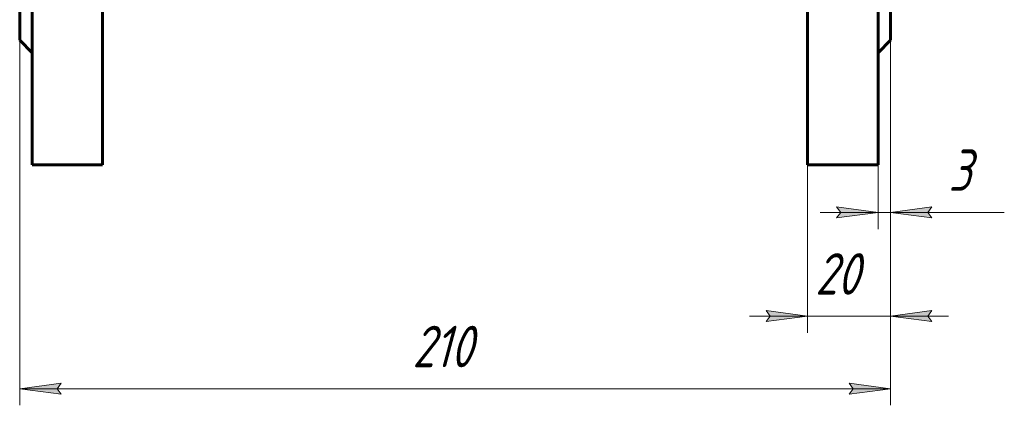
# Model space of a CAD drawing. Header units: millimetres. Extents: x 0 to 596, y 0 to 420.
# Tile 3 of 11: x 130 to 249, y 121 to 167. Entities that reach past the tile are written whole.
import ezdxf

# ---------------------------------------------------------------- set-up
doc = ezdxf.new("R2010")
doc.units = ezdxf.units.MM
doc.linetypes.add('K5LT_BASIC', pattern=[0])
doc.linetypes.add('K5LT_THIN', pattern=[0])
doc.layers.add('Системный слой', color=7, linetype='Continuous')
doc.layers.add('Системный слой (1)', color=251, linetype='Continuous', true_color=0x6c6c6c)
doc.styles.add('KDIMTEXTSTYLE', font='txt', dxfattribs={"width": 0.96, "oblique": 15, "height": 5})
doc.styles.add('KTEXTSTYLE', font='txt', dxfattribs={"width": 0.96, "height": 5})
doc.dimstyles.new('KDIMSTYLE (0.50)', dxfattribs={"dimtxt": 5, "dimasz": 1, "dimexe": 2, "dimexo": 0, "dimgap": 1, "dimtad": 1, "dimlfac": 2, "dimtxsty": 'KDIMTEXTSTYLE', "dimsah": 1, "dimcen": 0, "dimdle": 1, "dimadec": 0, "dimazin": 0, "dimtfac": 0.667, "dimtmove": 0, "dimatfit": 3, "dimfxl": 1, "dimtvp": 1, "dimtolj": 1, "dimtzin": 0, "dimarcsym": 0})

# ---------------------------------------------------------------- blocks, each defined once
blk = doc.blocks.new('D0')
at = {"layer": 'Системный слой (1)'}
for points in [[(134.53, 122.55), (135.03, 123.21), (130.03, 122.55), (135.03, 121.9)], [(235.03, 122.55), (230.03, 123.21), (230.53, 122.55), (230.03, 121.9)]]:
    blk.add_hatch(color=7, dxfattribs=at).paths.add_polyline_path(points)
at = {"layer": 'Системный слой (1)', "color": 7, "linetype": 'K5LT_THIN', "lineweight": 18, "true_color": 0xffffff}
for p, q in [((130.03, 164.55), (130.03, 120.55)), ((235.03, 164.55), (235.03, 120.55)), ((130.03, 122.55), (135.03, 123.21)), ((135.03, 121.9), (130.03, 122.55)), ((130.03, 122.55), (235.03, 122.55)), ((135.03, 123.21), (134.53, 122.55)), ((134.53, 122.55), (135.03, 121.9)), ((230.53, 122.55), (230.03, 123.21)), ((230.03, 123.21), (235.03, 122.55)), ((235.03, 122.55), (230.03, 121.9)), ((230.03, 121.9), (230.53, 122.55))]:
    blk.add_line(p, q, dxfattribs=at)
blk.add_wipeout([(177.38, 123.55), (177.38, 130.94), (187.26, 130.94), (187.26, 123.55)]).dxf.layer = 'Системный слой (1)'
at = {"layer": 'Системный слой (1)', "color": 7, "insert": (177.38, 130.14), "char_height": 5, "attachment_point": 1, "style": 'KTEXTSTYLE'}
blk.add_mtext('\\fArial|b0|c204|p34;\\H5.0;\\W1.000;\\Q15;\\fGOST Type AU|b0|i0|c204|p34;\\Q15;\\W0.960;210', dxfattribs=at)
blk = doc.blocks.new('KDIMARROW_01')
at = {"layer": 'Системный слой'}
blk.add_hatch(color=0, dxfattribs=at).paths.add_polyline_path([(-5, -0.66), (0, 0), (-5, 0.66), (-4.5, 0)])
at = {"layer": 'Системный слой', "color": 0, "linetype": 'K5LT_THIN', "lineweight": 18}
for p, q in [((-4.5, 0), (-5, 0.66)), ((-5, 0.66), (0, 0)), ((0, 0), (-5, -0.66)), ((-5, -0.66), (-4.5, 0))]:
    blk.add_line(p, q, dxfattribs=at)
at = {"layer": 'Системный слой (1)', "color": 0, "linetype": 'K5LT_THIN', "lineweight": 18}
blk.add_line((385.16, 198.3), (384.66, 198.3), dxfattribs=at)
blk = doc.blocks.new('D1')
at = {"layer": 'Системный слой (1)'}
for points in [[(220.03, 130.64), (225.03, 131.3), (220.03, 131.96), (220.53, 131.3)], [(239.53, 131.3), (240.03, 131.96), (235.03, 131.3), (240.03, 130.64)]]:
    blk.add_hatch(color=7, dxfattribs=at).paths.add_polyline_path(points)
at = {"layer": 'Системный слой (1)', "color": 7, "linetype": 'K5LT_THIN', "lineweight": 18, "true_color": 0xffffff}
for p, q in [((235.03, 164.55), (235.03, 129.3)), ((225.03, 149.55), (225.03, 129.3)), ((225.03, 131.3), (220.03, 131.96)), ((220.03, 131.96), (220.53, 131.3)), ((240.03, 131.96), (235.03, 131.3)), ((239.53, 131.3), (240.03, 131.96)), ((225.03, 131.3), (218.03, 131.3)), ((220.53, 131.3), (220.03, 130.64)), ((220.03, 130.64), (225.03, 131.3)), ((225.03, 131.3), (235.03, 131.3)), ((235.03, 131.3), (240.03, 130.64)), ((235.03, 131.3), (242.03, 131.3)), ((240.03, 130.64), (239.53, 131.3))]:
    blk.add_line(p, q, dxfattribs=at)
blk.add_wipeout([(225.94, 132.3), (225.94, 139.68), (233.78, 139.68), (233.78, 132.3)]).dxf.layer = 'Системный слой (1)'
at = {"layer": 'Системный слой (1)', "color": 7, "insert": (225.94, 138.89), "char_height": 5, "attachment_point": 1, "style": 'KTEXTSTYLE'}
blk.add_mtext('\\fArial|b0|c204|p34;\\H5.0;\\W1.000;\\Q15;\\fGOST Type AU|b0|i0|c204|p34;\\Q15;\\W0.960;20', dxfattribs=at)
blk = doc.blocks.new('D2')
at = {"layer": 'Системный слой (1)'}
for points in [[(228.53, 143.14), (233.53, 143.8), (228.53, 144.46), (229.03, 143.8)], [(239.53, 143.8), (240.03, 144.46), (235.03, 143.8), (240.03, 143.14)]]:
    blk.add_hatch(color=7, dxfattribs=at).paths.add_polyline_path(points)
at = {"layer": 'Системный слой (1)', "color": 7, "linetype": 'K5LT_THIN', "lineweight": 18, "true_color": 0xffffff}
for p, q in [((235.03, 164.55), (235.03, 141.8)), ((233.53, 149.55), (233.53, 141.8)), ((233.53, 143.8), (226.53, 143.8)), ((233.53, 143.8), (228.53, 144.46)), ((228.53, 144.46), (229.03, 143.8)), ((229.03, 143.8), (228.53, 143.14)), ((228.53, 143.14), (233.53, 143.8)), ((233.53, 143.8), (235.03, 143.8)), ((240.03, 144.46), (235.03, 143.8)), ((235.03, 143.8), (240.03, 143.14)), ((235.03, 143.8), (242.03, 143.8)), ((235.03, 143.8), (240.02, 143.8)), ((239.53, 143.8), (240.03, 144.46)), ((240.03, 143.14), (239.53, 143.8)), ((240.02, 143.8), (248.75, 143.8))]:
    blk.add_line(p, q, dxfattribs=at)
blk.add_wipeout([(242.02, 144.8), (242.02, 152.18), (246.56, 152.18), (246.56, 144.8)]).dxf.layer = 'Системный слой (1)'
at = {"layer": 'Системный слой (1)', "color": 7, "insert": (242.02, 151.39), "char_height": 5, "attachment_point": 1, "style": 'KTEXTSTYLE'}
blk.add_mtext('\\fArial|b0|c204|p34;\\H5.0;\\W1.000;\\Q15;\\fGOST Type AU|b0|i0|c204|p34;\\Q15;\\W0.960;3', dxfattribs=at)

msp = doc.modelspace()

# ---------------------------------------------------------------- linework, layer by layer
at = {"layer": 'Системный слой (1)', "color": 143, "linetype": 'K5LT_BASIC', "lineweight": 60, "true_color": 0x33acca}
for p, q in [((131.5263, 247.0481), (131.5263, 149.5481)), ((140.0263, 247.0481), (140.0263, 149.5481)), ((225.0263, 247.0481), (225.0263, 149.5481)), ((233.5263, 247.0481), (233.5263, 149.5481)), ((130.0263, 232.0481), (130.0263, 164.5481)), ((235.0263, 232.0481), (235.0263, 164.5481)), ((131.5263, 163.0481), (130.0263, 164.5481)), ((235.0263, 164.5481), (233.5263, 163.0481)), ((131.5263, 149.5481), (140.0263, 149.5481)), ((233.5263, 149.5481), (225.0263, 149.5481))]:
    msp.add_line(p, q, dxfattribs=at)

# ---------------------------------------------------------------- next in the draw order: dimensions: what is measured, and where the dimension line sits
at = {"layer": 'Системный слой (1)', "color": 7}
dim = msp.add_linear_dim(base=(130.0263, 122.5536), p1=(235.0263, 164.5481), p2=(130.0263, 164.5481), dimstyle='KDIMSTYLE (0.50)', override={"dimexo": 0, "dimpost": '\\fGOST Type AU|b0|c204|p34;\\H5.0;\\W0.960;\\Q15;<>', "dimblk1": 'KDIMARROW_01', "dimblk2": 'KDIMARROW_01', "dimse1": 0, "dimse2": 0, "dimclrt": 7, "dimtol": 1, "dimtp": 0, "dimtm": 0, "dimtdec": 5, "dimtolj": 1}, dxfattribs=at)
dim.commit()
dim.dimension.update_dxf_attribs({"geometry": 'D0', "text_midpoint": (182.5263, 122.5536), "dimtype": 160})

# ---------------------------------------------------------------- next in the draw order: dimensions: what is measured, and where the dimension line sits
dim = msp.add_linear_dim(base=(225.0263, 131.3018), p1=(235.0263, 164.5481), p2=(225.0263, 149.5481), dimstyle='KDIMSTYLE (0.50)', override={"dimexo": 0, "dimpost": '\\fGOST Type AU|b0|c204|p34;\\H5.0;\\W0.960;\\Q15;<>', "dimblk1": 'KDIMARROW_01', "dimblk2": 'KDIMARROW_01', "dimse1": 0, "dimse2": 0, "dimclrt": 7, "dimtol": 1, "dimtp": 0, "dimtm": 0, "dimtdec": 5, "dimtolj": 1}, dxfattribs=at)
dim.commit()
dim.dimension.update_dxf_attribs({"geometry": 'D1', "text_midpoint": (230.0263, 131.3018), "dimtype": 160})

# ---------------------------------------------------------------- next in the draw order: dimensions: what is measured, and where the dimension line sits
dim = msp.add_linear_dim(base=(233.5263, 143.7992), p1=(235.0263, 164.5481), p2=(233.5263, 149.5481), dimstyle='KDIMSTYLE (0.50)', override={"dimexo": 0, "dimtoh": 1, "dimpost": '\\fGOST Type AU|b0|c204|p34;\\H5.0;\\W0.960;\\Q15;<>', "dimblk1": 'KDIMARROW_01', "dimblk2": 'KDIMARROW_01', "dimse1": 0, "dimse2": 0, "dimclrt": 7, "dimtol": 1, "dimtp": 0, "dimtm": 0, "dimtdec": 5, "dimtmove": 1, "dimtolj": 1}, dxfattribs=at)
dim.commit()
dim.dimension.update_dxf_attribs({"geometry": 'D2', "text_midpoint": (244.3865, 143.7992), "dimtype": 160})

doc.saveas('drawing.dxf')
